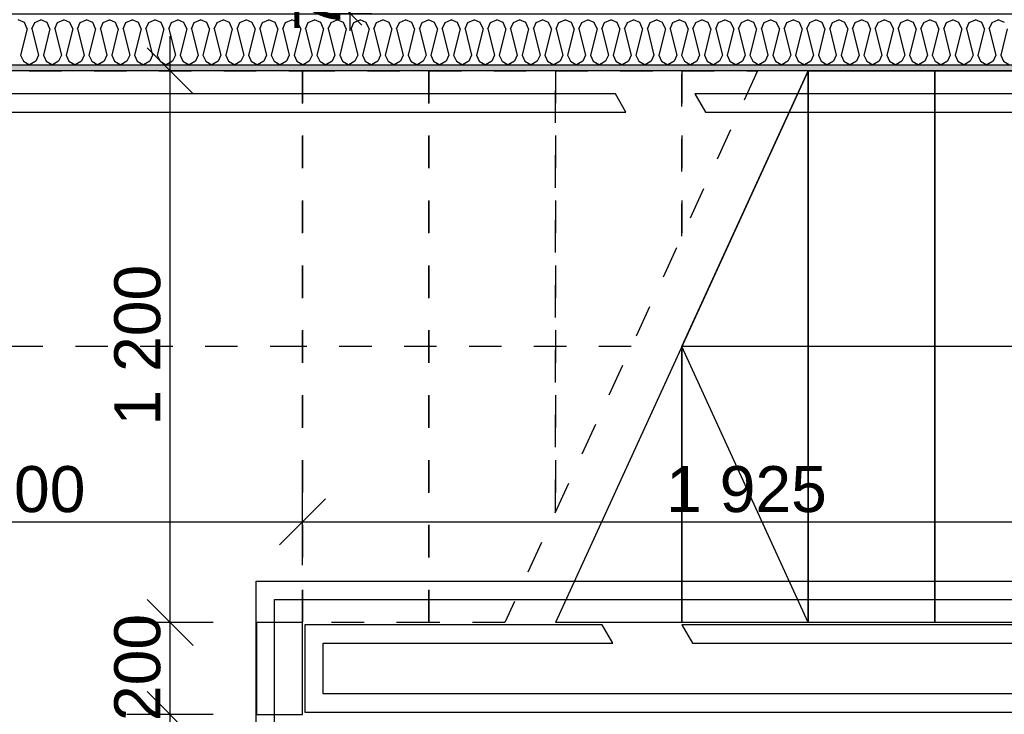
# Model space of a CAD drawing. Header units: millimetres. Extents: x -150 to 340931, y -1115 to 365939.
# Tile 240 of 253: x 309446 to 311587, y 350648 to 352159. Entities that reach past the tile are written whole.
import ezdxf
from ezdxf.enums import TextEntityAlignment as Align

# ---------------------------------------------------------------- set-up
doc = ezdxf.new("R2010")
doc.units = ezdxf.units.MM
doc.header["$LTSCALE"] = 0.5
doc.header["$MEASUREMENT"] = 0
doc.linetypes.add('PLINE', pattern=[0])
doc.linetypes.add('Små Stiplet', pattern=[282.222222, 141.111111, -141.111111])
doc.layers.add('236- Innvendig kledning og overflate(Nye konstruksjoner)', color=7, linetype='Continuous', lineweight=0)
for name, color, linetype in [('242- Ikke-bærende innervegger (Skravur)(Nye konstruksjoner)', 7, 'Continuous'), ('242- Ikke-bærende innervegger(Nye konstruksjoner)', 7, 'Continuous'), ('255- Gulvoverflate(Nye konstruksjoner)', 7, 'Continuous'), ('257- Systemhimlinger(Nye konstruksjoner)', 7, 'Continuous'), ('281- Innvendige trapper(Nye konstruksjoner)', 7, 'Continuous'), ('287- Andre rekkverk_ håndlister og fendere(Nye konstruksjoner)', 7, 'Continuous'), ('842-M___1_50 Målsetting bygning', 7, 'Continuous'), ('842-M___1_50 Målsetting bygning(Nye konstruksjoner)', 7, 'Continuous'), ('862- M___Nettoareal(Nye konstruksjoner)', 7, 'Continuous'), ('862- M___Nettoareal(Polylinje)(Nye konstruksjoner)', 7, 'Continuous'), ('862- M___Nettoareal(Tekst)(Nye konstruksjoner)', 7, 'Continuous')]:
    doc.layers.add(name, color=color, linetype=linetype)
doc.styles.add('GENERATED_STYLE_1', font='txt')
doc.styles.add('GENERATED_STYLE_3', font='arial.ttf')
doc.dimstyles.new('GENERATED_STYLE__1', dxfattribs={"dimtxt": 100, "dimasz": 95, "dimexe": 0.18, "dimexo": 0.0625, "dimgap": 0, "dimtad": 1, "dimtih": 1, "dimtoh": 1, "dimdec": 0, "dimzin": 0, "dimdsep": 46, "dimtxsty": 'GENERATED_STYLE_3', "dimblk": 'ARROWHEAD_6', "dimblk1": 'ARROWHEAD_6', "dimblk2": 'ARROWHEAD_6', "dimcen": 0.09, "dimse1": 1, "dimse2": 1, "dimclrd": 256, "dimclre": 256, "dimclrt": 256, "dimadec": 1, "dimazin": 0, "dimtfac": 1, "dimtdec": 4, "dimtmove": 0, "dimatfit": 3, "dimfxl": 1, "dimtolj": 1, "dimtzin": 0, "dimarcsym": 0})
doc.dimstyles.new('GENERATED_STYLE__2', dxfattribs={"dimtxt": 100, "dimasz": 95, "dimexe": 0.18, "dimexo": 0.0625, "dimgap": 0, "dimtad": 1, "dimdec": 0, "dimzin": 0, "dimdsep": 46, "dimtxsty": 'GENERATED_STYLE_3', "dimblk": 'ARROWHEAD_6', "dimblk1": 'ARROWHEAD_6', "dimblk2": 'ARROWHEAD_6', "dimcen": 0.09, "dimse1": 1, "dimse2": 1, "dimclrd": 256, "dimclre": 256, "dimclrt": 256, "dimadec": 1, "dimazin": 0, "dimtfac": 1, "dimtdec": 4, "dimtmove": 0, "dimatfit": 3, "dimfxl": 1, "dimtolj": 1, "dimtzin": 0, "dimarcsym": 0})
doc.dimstyles.new('GENERATED_STYLE__6', dxfattribs={"dimtxt": 100, "dimasz": 47.5, "dimexe": 0.18, "dimexo": 0.0625, "dimgap": 0, "dimtad": 1, "dimdec": 0, "dimzin": 0, "dimdsep": 46, "dimtxsty": 'GENERATED_STYLE_3', "dimblk": 'ARROWHEAD_6', "dimblk1": 'ARROWHEAD_6', "dimblk2": 'ARROWHEAD_6', "dimcen": 0.09, "dimse1": 1, "dimse2": 1, "dimclrd": 256, "dimclre": 256, "dimclrt": 256, "dimadec": 1, "dimazin": 0, "dimtfac": 1, "dimtdec": 4, "dimtmove": 0, "dimatfit": 3, "dimfxl": 1, "dimtolj": 1, "dimtzin": 0, "dimarcsym": 0})

# ---------------------------------------------------------------- blocks, each defined once
blk = doc.blocks.new('VINDFANG_TRAPP__13', base_point=(313945.5, 353208.6))
at = {"layer": '862- M___Nettoareal(Polylinje)(Nye konstruksjoner)', "linetype": 'PLINE', "flags": 128}
blk.add_lwpolyline([(308760.9, 349447.8), (312360.9, 349447.8), (314360.9, 349447.8), (314360.9, 352491.8), (314484.9, 352491.8), (314484.9, 352171.8), (316890.9, 352171.8), (316890.9, 354047.8), (308760.9, 354047.8), (308760.9, 352171.8), (312236.9, 352171.8), (312236.9, 352447.8), (312360.9, 352447.8), (312360.9, 352047.8), (308760.9, 352047.8)], close=True, dxfattribs=at)
at = {"layer": '862- M___Nettoareal(Tekst)(Nye konstruksjoner)', "style": 'GENERATED_STYLE_1'}
for tag, p in [('DUMMY_861', (314522, 353396.9)), ('ROOM_NAME', (313369, 353347.1)), ('DUMMY_862', (313369, 353208.6))]:
    blk.add_attdef(tag, text='', height=100, dxfattribs=at).set_placement(p, align=Align.TOP_LEFT)
blk = doc.blocks.new('*X465')
at = {"layer": '242- Ikke-bærende innervegger (Skravur)(Nye konstruksjoner)', "linetype": 'PLINE'}
for p, q in [((309456.1, 352152.4), (309442.6, 352158.8)), ((309462.1, 352139.2), (309456.1, 352152.4)), ((309472.6, 352139.2), (309478.6, 352152.4)), ((309478.6, 352152.4), (309492.1, 352158.8)), ((309505.7, 352152.4), (309492.1, 352158.8)), ((309511.7, 352139.2), (309505.7, 352152.4)), ((309522.1, 352139.2), (309528.2, 352152.4)), ((309528.2, 352152.4), (309541.7, 352158.8)), ((309555.2, 352152.4), (309541.7, 352158.8)), ((309561.3, 352139.2), (309555.2, 352152.4)), ((309571.7, 352139.2), (309577.7, 352152.4)), ((309577.7, 352152.4), (309591.3, 352158.8)), ((309604.8, 352152.4), (309591.3, 352158.8)), ((309610.9, 352139.2), (309604.8, 352152.4)), ((309621.3, 352139.2), (309627.3, 352152.4)), ((309627.3, 352152.4), (309640.9, 352158.8)), ((309654.4, 352152.4), (309640.9, 352158.8)), ((309660.4, 352139.2), (309654.4, 352152.4)), ((309670.9, 352139.2), (309676.9, 352152.4)), ((309676.9, 352152.4), (309690.4, 352158.8)), ((309704, 352152.4), (309690.4, 352158.8)), ((309710, 352139.2), (309704, 352152.4)), ((309720.4, 352139.2), (309726.5, 352152.4)), ((309726.5, 352152.4), (309740, 352158.8)), ((309753.5, 352152.4), (309740, 352158.8)), ((309759.6, 352139.2), (309753.5, 352152.4)), ((309770, 352139.2), (309776, 352152.4)), ((309776, 352152.4), (309789.6, 352158.8)), ((309803.1, 352152.4), (309789.6, 352158.8)), ((309809.2, 352139.2), (309803.1, 352152.4)), ((309819.6, 352139.2), (309825.6, 352152.4)), ((309825.6, 352152.4), (309839.2, 352158.8)), ((309852.7, 352152.4), (309839.2, 352158.8)), ((309858.7, 352139.2), (309852.7, 352152.4)), ((309869.1, 352139.2), (309875.2, 352152.4)), ((309875.2, 352152.4), (309888.7, 352158.8)), ((309902.3, 352152.4), (309888.7, 352158.8)), ((309908.3, 352139.2), (309902.3, 352152.4)), ((309918.7, 352139.2), (309924.8, 352152.4)), ((309924.8, 352152.4), (309938.3, 352158.8)), ((309951.8, 352152.4), (309938.3, 352158.8)), ((309957.9, 352139.2), (309951.8, 352152.4)), ((309968.3, 352139.2), (309974.3, 352152.4)), ((309974.3, 352152.4), (309987.9, 352158.8)), ((310001.4, 352152.4), (309987.9, 352158.8)), ((310007.5, 352139.2), (310001.4, 352152.4)), ((310017.9, 352139.2), (310023.9, 352152.4)), ((310023.9, 352152.4), (310037.5, 352158.8)), ((310051, 352152.4), (310037.5, 352158.8)), ((310057, 352139.2), (310051, 352152.4)), ((310067.4, 352139.2), (310073.5, 352152.4)), ((310073.5, 352152.4), (310087, 352158.8)), ((310100.6, 352152.4), (310087, 352158.8)), ((310106.6, 352139.2), (310100.6, 352152.4)), ((310117, 352139.2), (310123.1, 352152.4)), ((310123.1, 352152.4), (310136.6, 352158.8)), ((310150.1, 352152.4), (310136.6, 352158.8)), ((310156.2, 352139.2), (310150.1, 352152.4)), ((310166.6, 352139.2), (310172.6, 352152.4)), ((310172.6, 352152.4), (310186.2, 352158.8)), ((310199.7, 352152.4), (310186.2, 352158.8)), ((310205.8, 352139.2), (310199.7, 352152.4)), ((310216.2, 352139.2), (310222.2, 352152.4)), ((310222.2, 352152.4), (310235.7, 352158.8)), ((310249.3, 352152.4), (310235.7, 352158.8)), ((310255.3, 352139.2), (310249.3, 352152.4)), ((310265.7, 352139.2), (310271.8, 352152.4)), ((310271.8, 352152.4), (310285.3, 352158.8)), ((310298.9, 352152.4), (310285.3, 352158.8)), ((310304.9, 352139.2), (310298.9, 352152.4)), ((310315.3, 352139.2), (310321.4, 352152.4)), ((310321.4, 352152.4), (310334.9, 352158.8)), ((310348.4, 352152.4), (310334.9, 352158.8)), ((310354.5, 352139.2), (310348.4, 352152.4)), ((310364.9, 352139.2), (310370.9, 352152.4)), ((310370.9, 352152.4), (310384.5, 352158.8)), ((310398, 352152.4), (310384.5, 352158.8)), ((310404, 352139.2), (310398, 352152.4)), ((310414.5, 352139.2), (310420.5, 352152.4)), ((310420.5, 352152.4), (310434, 352158.8)), ((310447.6, 352152.4), (310434, 352158.8)), ((310453.6, 352139.2), (310447.6, 352152.4)), ((310464, 352139.2), (310470.1, 352152.4)), ((310470.1, 352152.4), (310483.6, 352158.8)), ((310497.2, 352152.4), (310483.6, 352158.8)), ((310503.2, 352139.2), (310497.2, 352152.4)), ((310513.6, 352139.2), (310519.7, 352152.4)), ((310519.7, 352152.4), (310533.2, 352158.8)), ((310546.7, 352152.4), (310533.2, 352158.8)), ((310552.8, 352139.2), (310546.7, 352152.4)), ((310563.2, 352139.2), (310569.2, 352152.4)), ((310569.2, 352152.4), (310582.8, 352158.8)), ((310596.3, 352152.4), (310582.8, 352158.8)), ((310602.3, 352139.2), (310596.3, 352152.4)), ((310612.8, 352139.2), (310618.8, 352152.4)), ((310618.8, 352152.4), (310632.3, 352158.8)), ((310645.9, 352152.4), (310632.3, 352158.8)), ((310651.9, 352139.2), (310645.9, 352152.4)), ((310662.3, 352139.2), (310668.4, 352152.4)), ((310668.4, 352152.4), (310681.9, 352158.8)), ((310695.5, 352152.4), (310681.9, 352158.8)), ((310701.5, 352139.2), (310695.5, 352152.4)), ((310711.9, 352139.2), (310718, 352152.4)), ((310718, 352152.4), (310731.5, 352158.8)), ((310745, 352152.4), (310731.5, 352158.8)), ((310751.1, 352139.2), (310745, 352152.4)), ((310761.5, 352139.2), (310767.5, 352152.4)), ((310767.5, 352152.4), (310781.1, 352158.8)), ((310794.6, 352152.4), (310781.1, 352158.8)), ((310800.6, 352139.2), (310794.6, 352152.4)), ((310811.1, 352139.2), (310817.1, 352152.4)), ((310817.1, 352152.4), (310830.6, 352158.8)), ((310844.2, 352152.4), (310830.6, 352158.8)), ((310850.2, 352139.2), (310844.2, 352152.4)), ((310860.6, 352139.2), (310866.7, 352152.4)), ((310866.7, 352152.4), (310880.2, 352158.8)), ((310893.8, 352152.4), (310880.2, 352158.8)), ((310899.8, 352139.2), (310893.8, 352152.4)), ((310910.2, 352139.2), (310916.2, 352152.4)), ((310916.2, 352152.4), (310929.8, 352158.8)), ((310943.3, 352152.4), (310929.8, 352158.8)), ((310949.4, 352139.2), (310943.3, 352152.4)), ((310959.8, 352139.2), (310965.8, 352152.4)), ((310965.8, 352152.4), (310979.4, 352158.8)), ((310992.9, 352152.4), (310979.4, 352158.8)), ((310998.9, 352139.2), (310992.9, 352152.4)), ((311009.4, 352139.2), (311015.4, 352152.4)), ((311015.4, 352152.4), (311028.9, 352158.8)), ((311042.5, 352152.4), (311028.9, 352158.8)), ((311048.5, 352139.2), (311042.5, 352152.4)), ((311058.9, 352139.2), (311065, 352152.4)), ((311065, 352152.4), (311078.5, 352158.8)), ((311092, 352152.4), (311078.5, 352158.8)), ((311098.1, 352139.2), (311092, 352152.4)), ((311108.5, 352139.2), (311114.5, 352152.4)), ((311114.5, 352152.4), (311128.1, 352158.8)), ((311141.6, 352152.4), (311128.1, 352158.8)), ((311147.7, 352139.2), (311141.6, 352152.4)), ((311158.1, 352139.2), (311164.1, 352152.4)), ((311164.1, 352152.4), (311177.7, 352158.8)), ((311191.2, 352152.4), (311177.7, 352158.8)), ((311197.2, 352139.2), (311191.2, 352152.4)), ((311207.7, 352139.2), (311213.7, 352152.4)), ((311213.7, 352152.4), (311227.2, 352158.8)), ((311240.8, 352152.4), (311227.2, 352158.8)), ((311246.8, 352139.2), (311240.8, 352152.4)), ((311257.2, 352139.2), (311263.3, 352152.4)), ((311263.3, 352152.4), (311276.8, 352158.8)), ((311290.3, 352152.4), (311276.8, 352158.8)), ((311296.4, 352139.2), (311290.3, 352152.4)), ((311306.8, 352139.2), (311312.8, 352152.4)), ((311312.8, 352152.4), (311326.4, 352158.8)), ((311339.9, 352152.4), (311326.4, 352158.8)), ((311346, 352139.2), (311339.9, 352152.4)), ((311356.4, 352139.2), (311362.4, 352152.4)), ((311362.4, 352152.4), (311376, 352158.8)), ((311389.5, 352152.4), (311376, 352158.8)), ((311395.5, 352139.2), (311389.5, 352152.4)), ((311406, 352139.2), (311412, 352152.4)), ((311412, 352152.4), (311425.5, 352158.8)), ((311439.1, 352152.4), (311425.5, 352158.8)), ((311445.1, 352139.2), (311439.1, 352152.4)), ((311455.5, 352139.2), (311461.6, 352152.4)), ((311461.6, 352152.4), (311475.1, 352158.8)), ((311488.6, 352152.4), (311475.1, 352158.8)), ((311494.7, 352139.2), (311488.6, 352152.4)), ((311505.1, 352139.2), (311511.1, 352152.4)), ((311511.1, 352152.4), (311524.7, 352158.8)), ((311538.2, 352152.4), (311524.7, 352158.8)), ((311544.3, 352139.2), (311538.2, 352152.4)), ((311554.7, 352139.2), (311560.7, 352152.4)), ((311560.7, 352152.4), (311574.3, 352158.8)), ((311587.8, 352152.4), (311574.3, 352158.8)), ((309462.1, 352139.2), (309447.8, 352081.7)), ((309472.6, 352139.2), (309486.9, 352081.7)), ((309511.7, 352139.2), (309497.3, 352081.7)), ((309522.1, 352139.2), (309536.5, 352081.7)), ((309561.3, 352139.2), (309546.9, 352081.7)), ((309571.7, 352139.2), (309586.1, 352081.7)), ((309610.9, 352139.2), (309596.5, 352081.7)), ((309621.3, 352139.2), (309635.6, 352081.7)), ((309660.4, 352139.2), (309646.1, 352081.7)), ((309670.9, 352139.2), (309685.2, 352081.7)), ((309710, 352139.2), (309695.6, 352081.7)), ((309720.4, 352139.2), (309734.8, 352081.7)), ((309759.6, 352139.2), (309745.2, 352081.7)), ((309770, 352139.2), (309784.4, 352081.7)), ((309809.2, 352139.2), (309794.8, 352081.7)), ((309819.6, 352139.2), (309833.9, 352081.7)), ((309858.7, 352139.2), (309844.4, 352081.7)), ((309869.1, 352139.2), (309883.5, 352081.7)), ((309908.3, 352139.2), (309893.9, 352081.7)), ((309918.7, 352139.2), (309933.1, 352081.7)), ((309957.9, 352139.2), (309943.5, 352081.7)), ((309968.3, 352139.2), (309982.7, 352081.7)), ((310007.5, 352139.2), (309993.1, 352081.7)), ((310017.9, 352139.2), (310032.2, 352081.7)), ((310057, 352139.2), (310042.7, 352081.7)), ((310067.4, 352139.2), (310081.8, 352081.7)), ((310106.6, 352139.2), (310092.2, 352081.7)), ((310117, 352139.2), (310131.4, 352081.7)), ((310156.2, 352139.2), (310141.8, 352081.7)), ((310166.6, 352139.2), (310181, 352081.7)), ((310205.8, 352139.2), (310191.4, 352081.7)), ((310216.2, 352139.2), (310230.5, 352081.7)), ((310255.3, 352139.2), (310241, 352081.7)), ((310265.7, 352139.2), (310280.1, 352081.7)), ((310304.9, 352139.2), (310290.5, 352081.7)), ((310315.3, 352139.2), (310329.7, 352081.7)), ((310354.5, 352139.2), (310340.1, 352081.7)), ((310364.9, 352139.2), (310379.3, 352081.7)), ((310404, 352139.2), (310389.7, 352081.7)), ((310414.5, 352139.2), (310428.8, 352081.7)), ((310453.6, 352139.2), (310439.3, 352081.7)), ((310464, 352139.2), (310478.4, 352081.7)), ((310503.2, 352139.2), (310488.8, 352081.7)), ((310513.6, 352139.2), (310528, 352081.7)), ((310552.8, 352139.2), (310538.4, 352081.7)), ((310563.2, 352139.2), (310577.6, 352081.7)), ((310602.3, 352139.2), (310588, 352081.7)), ((310612.8, 352139.2), (310627.1, 352081.7)), ((310651.9, 352139.2), (310637.5, 352081.7)), ((310662.3, 352139.2), (310676.7, 352081.7)), ((310701.5, 352139.2), (310687.1, 352081.7)), ((310711.9, 352139.2), (310726.3, 352081.7)), ((310751.1, 352139.2), (310736.7, 352081.7)), ((310761.5, 352139.2), (310775.9, 352081.7)), ((310800.6, 352139.2), (310786.3, 352081.7)), ((310811.1, 352139.2), (310825.4, 352081.7)), ((310850.2, 352139.2), (310835.8, 352081.7)), ((310860.6, 352139.2), (310875, 352081.7)), ((310899.8, 352139.2), (310885.4, 352081.7)), ((310910.2, 352139.2), (310924.6, 352081.7)), ((310949.4, 352139.2), (310935, 352081.7)), ((310959.8, 352139.2), (310974.2, 352081.7)), ((310998.9, 352139.2), (310984.6, 352081.7)), ((311009.4, 352139.2), (311023.7, 352081.7)), ((311048.5, 352139.2), (311034.1, 352081.7)), ((311058.9, 352139.2), (311073.3, 352081.7)), ((311098.1, 352139.2), (311083.7, 352081.7)), ((311108.5, 352139.2), (311122.9, 352081.7)), ((311147.7, 352139.2), (311133.3, 352081.7)), ((311158.1, 352139.2), (311172.5, 352081.7)), ((311197.2, 352139.2), (311182.9, 352081.7)), ((311207.7, 352139.2), (311222, 352081.7)), ((311246.8, 352139.2), (311232.4, 352081.7)), ((311257.2, 352139.2), (311271.6, 352081.7)), ((311296.4, 352139.2), (311282, 352081.7)), ((311306.8, 352139.2), (311321.2, 352081.7)), ((311346, 352139.2), (311331.6, 352081.7)), ((311356.4, 352139.2), (311370.7, 352081.7)), ((311395.5, 352139.2), (311381.2, 352081.7)), ((311406, 352139.2), (311420.3, 352081.7)), ((311445.1, 352139.2), (311430.7, 352081.7)), ((311455.5, 352139.2), (311469.9, 352081.7)), ((311494.7, 352139.2), (311480.3, 352081.7)), ((311505.1, 352139.2), (311519.5, 352081.7)), ((311544.3, 352139.2), (311529.9, 352081.7)), ((311554.7, 352139.2), (311569, 352081.7)), ((311593.8, 352139.2), (311579.5, 352081.7)), ((309447.8, 352081.7), (309453.8, 352068.4)), ((309486.9, 352081.7), (309480.9, 352068.4)), ((309497.3, 352081.7), (309503.4, 352068.4)), ((309536.5, 352081.7), (309530.5, 352068.4)), ((309546.9, 352081.7), (309553, 352068.4)), ((309586.1, 352081.7), (309580, 352068.4)), ((309596.5, 352081.7), (309602.5, 352068.4)), ((309635.6, 352081.7), (309629.6, 352068.4)), ((309646.1, 352081.7), (309652.1, 352068.4)), ((309685.2, 352081.7), (309679.2, 352068.4)), ((309695.6, 352081.7), (309701.7, 352068.4)), ((309734.8, 352081.7), (309728.8, 352068.4)), ((309745.2, 352081.7), (309751.3, 352068.4)), ((309784.4, 352081.7), (309778.3, 352068.4)), ((309794.8, 352081.7), (309800.8, 352068.4)), ((309833.9, 352081.7), (309827.9, 352068.4)), ((309844.4, 352081.7), (309850.4, 352068.4)), ((309883.5, 352081.7), (309877.5, 352068.4)), ((309893.9, 352081.7), (309900, 352068.4)), ((309933.1, 352081.7), (309927.1, 352068.4)), ((309943.5, 352081.7), (309949.6, 352068.4)), ((309982.7, 352081.7), (309976.6, 352068.4)), ((309993.1, 352081.7), (309999.1, 352068.4)), ((310032.2, 352081.7), (310026.2, 352068.4)), ((310042.7, 352081.7), (310048.7, 352068.4)), ((310081.8, 352081.7), (310075.8, 352068.4)), ((310092.2, 352081.7), (310098.3, 352068.4)), ((310131.4, 352081.7), (310125.4, 352068.4)), ((310141.8, 352081.7), (310147.8, 352068.4)), ((310181, 352081.7), (310174.9, 352068.4)), ((310191.4, 352081.7), (310197.4, 352068.4)), ((310230.5, 352081.7), (310224.5, 352068.4)), ((310241, 352081.7), (310247, 352068.4)), ((310280.1, 352081.7), (310274.1, 352068.4)), ((310290.5, 352081.7), (310296.6, 352068.4)), ((310329.7, 352081.7), (310323.6, 352068.4)), ((310340.1, 352081.7), (310346.1, 352068.4)), ((310379.3, 352081.7), (310373.2, 352068.4)), ((310389.7, 352081.7), (310395.7, 352068.4)), ((310428.8, 352081.7), (310422.8, 352068.4)), ((310439.3, 352081.7), (310445.3, 352068.4)), ((310478.4, 352081.7), (310472.4, 352068.4)), ((310488.8, 352081.7), (310494.9, 352068.4)), ((310528, 352081.7), (310521.9, 352068.4)), ((310538.4, 352081.7), (310544.4, 352068.4)), ((310577.6, 352081.7), (310571.5, 352068.4)), ((310588, 352081.7), (310594, 352068.4)), ((310627.1, 352081.7), (310621.1, 352068.4)), ((310637.5, 352081.7), (310643.6, 352068.4)), ((310676.7, 352081.7), (310670.7, 352068.4)), ((310687.1, 352081.7), (310693.2, 352068.4)), ((310726.3, 352081.7), (310720.2, 352068.4)), ((310736.7, 352081.7), (310742.7, 352068.4)), ((310775.9, 352081.7), (310769.8, 352068.4)), ((310786.3, 352081.7), (310792.3, 352068.4)), ((310825.4, 352081.7), (310819.4, 352068.4)), ((310835.8, 352081.7), (310841.9, 352068.4)), ((310875, 352081.7), (310869, 352068.4)), ((310885.4, 352081.7), (310891.5, 352068.4)), ((310924.6, 352081.7), (310918.5, 352068.4)), ((310935, 352081.7), (310941, 352068.4)), ((310974.2, 352081.7), (310968.1, 352068.4)), ((310984.6, 352081.7), (310990.6, 352068.4)), ((311023.7, 352081.7), (311017.7, 352068.4)), ((311034.1, 352081.7), (311040.2, 352068.4)), ((311073.3, 352081.7), (311067.3, 352068.4)), ((311083.7, 352081.7), (311089.8, 352068.4)), ((311122.9, 352081.7), (311116.8, 352068.4)), ((311133.3, 352081.7), (311139.3, 352068.4)), ((311172.5, 352081.7), (311166.4, 352068.4)), ((311182.9, 352081.7), (311188.9, 352068.4)), ((311222, 352081.7), (311216, 352068.4)), ((311232.4, 352081.7), (311238.5, 352068.4)), ((311271.6, 352081.7), (311265.6, 352068.4)), ((311282, 352081.7), (311288.1, 352068.4)), ((311321.2, 352081.7), (311315.1, 352068.4)), ((311331.6, 352081.7), (311337.6, 352068.4)), ((311370.7, 352081.7), (311364.7, 352068.4)), ((311381.2, 352081.7), (311387.2, 352068.4)), ((311420.3, 352081.7), (311414.3, 352068.4)), ((311430.7, 352081.7), (311436.8, 352068.4)), ((311469.9, 352081.7), (311463.9, 352068.4)), ((311480.3, 352081.7), (311486.4, 352068.4)), ((311519.5, 352081.7), (311513.4, 352068.4)), ((311529.9, 352081.7), (311535.9, 352068.4)), ((311569, 352081.7), (311563, 352068.4)), ((311579.5, 352081.7), (311585.5, 352068.4)), ((309453.8, 352068.4), (309467.3, 352060.8)), ((309480.9, 352068.4), (309467.3, 352060.8)), ((309503.4, 352068.4), (309516.9, 352060.8)), ((309530.5, 352068.4), (309516.9, 352060.8)), ((309553, 352068.4), (309566.5, 352060.8)), ((309580, 352068.4), (309566.5, 352060.8)), ((309602.5, 352068.4), (309616.1, 352060.8)), ((309629.6, 352068.4), (309616.1, 352060.8)), ((309652.1, 352068.4), (309665.6, 352060.8)), ((309679.2, 352068.4), (309665.6, 352060.8)), ((309701.7, 352068.4), (309715.2, 352060.8)), ((309728.8, 352068.4), (309715.2, 352060.8)), ((309751.3, 352068.4), (309764.8, 352060.8)), ((309778.3, 352068.4), (309764.8, 352060.8)), ((309800.8, 352068.4), (309814.4, 352060.8)), ((309827.9, 352068.4), (309814.4, 352060.8)), ((309850.4, 352068.4), (309863.9, 352060.8)), ((309877.5, 352068.4), (309863.9, 352060.8)), ((309900, 352068.4), (309913.5, 352060.8)), ((309927.1, 352068.4), (309913.5, 352060.8)), ((309949.6, 352068.4), (309963.1, 352060.8)), ((309976.6, 352068.4), (309963.1, 352060.8)), ((309999.1, 352068.4), (310012.7, 352060.8)), ((310026.2, 352068.4), (310012.7, 352060.8)), ((310048.7, 352068.4), (310062.2, 352060.8)), ((310075.8, 352068.4), (310062.2, 352060.8)), ((310098.3, 352068.4), (310111.8, 352060.8)), ((310125.4, 352068.4), (310111.8, 352060.8)), ((310147.8, 352068.4), (310161.4, 352060.8)), ((310174.9, 352068.4), (310161.4, 352060.8)), ((310197.4, 352068.4), (310211, 352060.8)), ((310224.5, 352068.4), (310211, 352060.8)), ((310247, 352068.4), (310260.5, 352060.8)), ((310274.1, 352068.4), (310260.5, 352060.8)), ((310296.6, 352068.4), (310310.1, 352060.8)), ((310323.6, 352068.4), (310310.1, 352060.8)), ((310346.1, 352068.4), (310359.7, 352060.8)), ((310373.2, 352068.4), (310359.7, 352060.8)), ((310395.7, 352068.4), (310409.3, 352060.8)), ((310422.8, 352068.4), (310409.3, 352060.8)), ((310445.3, 352068.4), (310458.8, 352060.8)), ((310472.4, 352068.4), (310458.8, 352060.8)), ((310494.9, 352068.4), (310508.4, 352060.8)), ((310521.9, 352068.4), (310508.4, 352060.8)), ((310544.4, 352068.4), (310558, 352060.8)), ((310571.5, 352068.4), (310558, 352060.8)), ((310594, 352068.4), (310607.6, 352060.8)), ((310621.1, 352068.4), (310607.6, 352060.8)), ((310643.6, 352068.4), (310657.1, 352060.8)), ((310670.7, 352068.4), (310657.1, 352060.8)), ((310693.2, 352068.4), (310706.7, 352060.8)), ((310720.2, 352068.4), (310706.7, 352060.8)), ((310742.7, 352068.4), (310756.3, 352060.8)), ((310769.8, 352068.4), (310756.3, 352060.8)), ((310792.3, 352068.4), (310805.9, 352060.8)), ((310819.4, 352068.4), (310805.9, 352060.8)), ((310841.9, 352068.4), (310855.4, 352060.8)), ((310869, 352068.4), (310855.4, 352060.8)), ((310891.5, 352068.4), (310905, 352060.8)), ((310918.5, 352068.4), (310905, 352060.8)), ((310941, 352068.4), (310954.6, 352060.8)), ((310968.1, 352068.4), (310954.6, 352060.8)), ((310990.6, 352068.4), (311004.1, 352060.8)), ((311017.7, 352068.4), (311004.1, 352060.8)), ((311040.2, 352068.4), (311053.7, 352060.8)), ((311067.3, 352068.4), (311053.7, 352060.8)), ((311089.8, 352068.4), (311103.3, 352060.8)), ((311116.8, 352068.4), (311103.3, 352060.8)), ((311139.3, 352068.4), (311152.9, 352060.8)), ((311166.4, 352068.4), (311152.9, 352060.8)), ((311188.9, 352068.4), (311202.4, 352060.8)), ((311216, 352068.4), (311202.4, 352060.8)), ((311238.5, 352068.4), (311252, 352060.8)), ((311265.6, 352068.4), (311252, 352060.8)), ((311288.1, 352068.4), (311301.6, 352060.8)), ((311315.1, 352068.4), (311301.6, 352060.8)), ((311337.6, 352068.4), (311351.2, 352060.8)), ((311364.7, 352068.4), (311351.2, 352060.8)), ((311387.2, 352068.4), (311400.7, 352060.8)), ((311414.3, 352068.4), (311400.7, 352060.8)), ((311436.8, 352068.4), (311450.3, 352060.8)), ((311463.9, 352068.4), (311450.3, 352060.8)), ((311486.4, 352068.4), (311499.9, 352060.8)), ((311513.4, 352068.4), (311499.9, 352060.8)), ((311535.9, 352068.4), (311549.5, 352060.8)), ((311563, 352068.4), (311549.5, 352060.8)), ((311585.5, 352068.4), (311599, 352060.8))]:
    blk.add_line(p, q, dxfattribs=at)
blk = doc.blocks.new('*D774')
at = {"layer": '842-M___1_50 Målsetting bygning(Nye konstruksjoner)', "linetype": 'PLINE'}
for p, q in [((276294.5, 363585.1), (276294.5, 363772.6)), ((335668.8, 363585.1), (335668.8, 363772.6)), ((276344.5, 363728.9), (276244.5, 363628.9)), ((335618.8, 363628.9), (335718.8, 363728.9)), ((276219.5, 363678.9), (276294.5, 363678.9)), ((276294.5, 363678.9), (335668.8, 363678.9)), ((335668.8, 363678.9), (335743.8, 363678.9))]:
    blk.add_line(p, q, dxfattribs=at)
at = {"layer": '842-M___1_50 Målsetting bygning(Nye konstruksjoner)', "insert": (305772, 363698.9), "char_height": 100, "attachment_point": 7, "style": 'GENERATED_STYLE_3'}
blk.add_mtext('\\A1;{\\pql;\\fArial|b0|i0|c0|p0;\\W1.000000;59\xa0374}', dxfattribs=at)
blk = doc.blocks.new('ARROWHEAD_6')
at = {"linetype": 'Continuous'}
for p, q in [((-0.5, -0.5), (0.5, 0.5)), ((0, 0), (-1, 0))]:
    blk.add_line(p, q, dxfattribs=at)
blk = doc.blocks.new('*D844')
at = {"layer": '842-M___1_50 Målsetting bygning', "linetype": 'PLINE'}
for p, q in [((308698.9, 357516.3), (308698.9, 357703.8)), ((309470.4, 357516.3), (309470.4, 357703.8)), ((308748.9, 357660.1), (308648.9, 357560.1)), ((309520.4, 357660.1), (309420.4, 357560.1)), ((308698.9, 357610.1), (309470.4, 357610.1))]:
    blk.add_line(p, q, dxfattribs=at)
at = {"layer": '842-M___1_50 Målsetting bygning', "insert": (308970.3, 357630.1), "char_height": 100, "attachment_point": 7, "style": 'GENERATED_STYLE_3'}
blk.add_mtext('\\A1;{\\pql;\\fArial|b0|i0|c0|p0;\\W1.000000;772}', dxfattribs=at)
blk = doc.blocks.new('*D944')
at = {"layer": '842-M___1_50 Målsetting bygning', "linetype": 'PLINE'}
for p, q in [((309134.6, 352110.8), (309234.6, 352010.8)), ((309278.4, 352060.8), (309090.9, 352060.8)), ((309184.6, 349447.8), (309184.6, 352060.8)), ((309134.6, 349497.8), (309234.6, 349397.8)), ((309278.4, 349447.8), (309090.9, 349447.8))]:
    blk.add_line(p, q, dxfattribs=at)
at = {"layer": '842-M___1_50 Målsetting bygning', "char_height": 100, "attachment_point": 7, "rotation": 90, "style": 'GENERATED_STYLE_3'}
for s, insert in [('\\A1;{\\pql;\\fArial|b0|i0|c0|p0;\\W1.000000;98}', (309164.6, 352033.6)), ('\\A1;{\\pql;\\fArial|b0|i0|c0|p0;\\W1.000000;2\xa0613}', (309164.6, 350582.7))]:
    blk.add_mtext(s, dxfattribs=dict(at, insert=insert))
blk = doc.blocks.new('*D945')
at = {"layer": '842-M___1_50 Målsetting bygning', "linetype": 'PLINE'}
for p, q in [((309134.6, 352208.8), (309234.6, 352108.8)), ((309278.4, 352158.8), (309090.9, 352158.8)), ((309184.6, 352060.8), (309184.6, 352158.8)), ((309134.6, 352110.8), (309234.6, 352010.8)), ((309278.4, 352060.8), (309090.9, 352060.8))]:
    blk.add_line(p, q, dxfattribs=at)
blk = doc.blocks.new('*D946')
at = {"layer": '842-M___1_50 Målsetting bygning', "linetype": 'PLINE'}
for p, q in [((309134.6, 354159.8), (309234.6, 354059.8)), ((309278.4, 354109.8), (309090.9, 354109.8)), ((309184.6, 352158.8), (309184.6, 354109.8)), ((309134.6, 352208.8), (309234.6, 352108.8)), ((309278.4, 352158.8), (309090.9, 352158.8))]:
    blk.add_line(p, q, dxfattribs=at)
at = {"layer": '842-M___1_50 Målsetting bygning', "insert": (309164.6, 352962.7), "char_height": 100, "attachment_point": 7, "rotation": 90, "style": 'GENERATED_STYLE_3'}
blk.add_mtext('\\A1;{\\pql;\\fArial|b0|i0|c0|p0;\\W1.000000;1\xa0951}', dxfattribs=at)
blk = doc.blocks.new('*D1054')
at = {"layer": '842-M___1_50 Målsetting bygning', "linetype": 'PLINE'}
for p, q in [((308760.9, 350972.8), (308760.9, 351160.3)), ((310060.9, 350972.8), (310060.9, 351160.3)), ((308810.9, 351116.5), (308710.9, 351016.5)), ((310110.9, 351116.5), (310010.9, 351016.5)), ((308685.9, 351066.5), (308760.9, 351066.5)), ((308760.9, 351066.5), (310060.9, 351066.5))]:
    blk.add_line(p, q, dxfattribs=at)
at = {"layer": '842-M___1_50 Målsetting bygning', "insert": (309239.3, 351086.5), "char_height": 100, "attachment_point": 7, "style": 'GENERATED_STYLE_3'}
blk.add_mtext('\\A1;{\\pql;\\fArial|b0|i0|c0|p0;\\W1.000000;1\xa0300}', dxfattribs=at)
blk = doc.blocks.new('*D1055')
at = {"layer": '842-M___1_50 Målsetting bygning', "linetype": 'PLINE'}
for p, q in [((310060.9, 350972.8), (310060.9, 351160.3)), ((311985.9, 350972.8), (311985.9, 351160.3)), ((310110.9, 351116.5), (310010.9, 351016.5)), ((312035.9, 351116.5), (311935.9, 351016.5)), ((310060.9, 351066.5), (311985.9, 351066.5))]:
    blk.add_line(p, q, dxfattribs=at)
at = {"layer": '842-M___1_50 Målsetting bygning', "insert": (310851.8, 351086.5), "char_height": 100, "attachment_point": 7, "style": 'GENERATED_STYLE_3'}
blk.add_mtext('\\A1;{\\pql;\\fArial|b0|i0|c0|p0;\\W1.000000;1\xa0925}', dxfattribs=at)
blk = doc.blocks.new('*D1058')
at = {"layer": '842-M___1_50 Målsetting bygning', "linetype": 'PLINE'}
for p, q in [((309722.9, 350697.8), (309822.9, 350597.8)), ((309866.7, 350647.8), (309679.2, 350647.8)), ((309772.9, 349447.8), (309772.9, 350647.8)), ((309722.9, 349497.8), (309822.9, 349397.8)), ((309866.7, 349447.8), (309679.2, 349447.8)), ((309772.9, 349372.8), (309772.9, 349447.8))]:
    blk.add_line(p, q, dxfattribs=at)
at = {"layer": '842-M___1_50 Målsetting bygning', "char_height": 100, "attachment_point": 7, "rotation": 90, "style": 'GENERATED_STYLE_3'}
for s, insert in [('\\A1;{\\pql;\\fArial|b0|i0|c0|p0;\\W1.000000;200}', (309752.9, 350633.4)), ('\\A1;{\\pql;\\fArial|b0|i0|c0|p0;\\W1.000000;1\xa0200}', (309752.9, 349876.2))]:
    blk.add_mtext(s, dxfattribs=dict(at, insert=insert))
blk = doc.blocks.new('*D1059')
at = {"layer": '842-M___1_50 Målsetting bygning', "linetype": 'PLINE'}
for p, q in [((309722.9, 350897.8), (309822.9, 350797.8)), ((309866.7, 350847.8), (309679.2, 350847.8)), ((309772.9, 350647.8), (309772.9, 350847.8)), ((309722.9, 350697.8), (309822.9, 350597.8)), ((309866.7, 350647.8), (309679.2, 350647.8))]:
    blk.add_line(p, q, dxfattribs=at)
blk = doc.blocks.new('*D1060')
at = {"layer": '842-M___1_50 Målsetting bygning', "linetype": 'PLINE'}
for p, q in [((309772.9, 352047.8), (309772.9, 352122.8)), ((309822.9, 351997.8), (309722.9, 352097.8)), ((309866.7, 352047.8), (309679.2, 352047.8)), ((309772.9, 350847.8), (309772.9, 352047.8)), ((309722.9, 350897.8), (309822.9, 350797.8)), ((309866.7, 350847.8), (309679.2, 350847.8))]:
    blk.add_line(p, q, dxfattribs=at)
at = {"layer": '842-M___1_50 Målsetting bygning', "insert": (309752.9, 351276.2), "char_height": 100, "attachment_point": 7, "rotation": 90, "style": 'GENERATED_STYLE_3'}
blk.add_mtext('\\A1;{\\pql;\\fArial|b0|i0|c0|p0;\\W1.000000;1\xa0200}', dxfattribs=at)
blk = doc.blocks.new('*D1061')
at = {"layer": '842-M___1_50 Målsetting bygning', "linetype": 'PLINE'}
for p, q in [((309017.6, 352047.8), (309017.6, 352122.8)), ((309067.6, 351997.8), (308967.6, 352097.8)), ((309111.3, 352047.8), (308923.8, 352047.8)), ((309017.6, 349447.8), (309017.6, 352047.8)), ((308967.6, 349497.8), (309067.6, 349397.8)), ((309111.3, 349447.8), (308923.8, 349447.8)), ((309017.6, 349372.8), (309017.6, 349447.8))]:
    blk.add_line(p, q, dxfattribs=at)
at = {"layer": '842-M___1_50 Målsetting bygning', "insert": (308997.6, 350576.2), "char_height": 100, "attachment_point": 7, "rotation": 90, "style": 'GENERATED_STYLE_3'}
blk.add_mtext('\\A1;{\\pql;\\fArial|b0|i0|c0|p0;\\W1.000000;2\xa0600}', dxfattribs=at)
blk = doc.blocks.new('*D1305')
at = {"layer": '257- Systemhimlinger(Nye konstruksjoner)', "linetype": 'PLINE'}
for p, q in [((310139.8, 352272.8), (310189.8, 352222.8)), ((310211.7, 352247.8), (310117.9, 352247.8)), ((310164.8, 352171.8), (310164.8, 352247.8)), ((310139.8, 352196.8), (310189.8, 352146.8)), ((310211.7, 352171.8), (310117.9, 352171.8)), ((310164.8, 352134.3), (310164.8, 352171.8))]:
    blk.add_line(p, q, dxfattribs=at)
at = {"layer": '257- Systemhimlinger(Nye konstruksjoner)', "insert": (310144.8, 352133.6), "char_height": 100, "attachment_point": 7, "rotation": 90, "style": 'GENERATED_STYLE_3'}
blk.add_mtext('\\A1;{\\pql;\\fArial|b0|i0|c0|p0;\\W1.000000;76}', dxfattribs=at)
blk = doc.blocks.new('*D1604')
at = {"layer": '842-M___1_50 Målsetting bygning', "linetype": 'PLINE'}
for p, q in [((308698.9, 352631.8), (308698.9, 352819.3)), ((312249.9, 352631.8), (312249.9, 352819.3)), ((308748.9, 352775.6), (308648.9, 352675.6)), ((312299.9, 352775.6), (312199.9, 352675.6)), ((308698.9, 352725.6), (312249.9, 352725.6))]:
    blk.add_line(p, q, dxfattribs=at)
at = {"layer": '842-M___1_50 Målsetting bygning', "char_height": 100, "attachment_point": 7, "style": 'GENERATED_STYLE_3'}
for s, insert in [('\\A1;{\\pql;\\fArial|b0|i0|c0|p0;\\W1.000000;3\xa0551}', (310302.8, 352745.6)), ('\\A1;{\\pql;\\fArial|b0|i0|c0|p0;\\W1.000000;98}', (312222.6, 352745.6))]:
    blk.add_mtext(s, dxfattribs=dict(at, insert=insert))

msp = doc.modelspace()

# ---------------------------------------------------------------- hatches: boundary and pattern name
at = {"layer": '242- Ikke-bærende innervegger (Skravur)(Nye konstruksjoner)', "linetype": 'Continuous'}
h = msp.add_hatch(dxfattribs=at)
h.set_pattern_fill('Prikker_tett', color=256, style=0, pattern_type=2)
h.set_pattern_definition([(0, (0, 0), (0, 43.30127), [0, -25]), (0, (12.5, 21.65), (0, 43.30127), [0, -25])])
h.paths.add_polyline_path([(312347.9, 352060.8), (308760.9, 352060.8), (308760.9, 352047.8), (312347.9, 352047.8)])

# ---------------------------------------------------------------- linework, layer by layer
at = {"layer": '236- Innvendig kledning og overflate(Nye konstruksjoner)', "linetype": 'PLINE', "flags": 128}
msp.add_lwpolyline([(308760.9, 352047.8), (312360.9, 352047.8)], dxfattribs=at)
at = {"layer": '242- Ikke-bærende innervegger(Nye konstruksjoner)', "linetype": 'PLINE'}
msp.add_line((308760.9, 352060.8), (312249.9, 352060.8), dxfattribs=at)
at = {"layer": '255- Gulvoverflate(Nye konstruksjoner)', "linetype": 'PLINE', "flags": 128}
msp.add_lwpolyline([(312260.9, 352047.8), (308450.9, 352047.8), (308450.9, 354357.8), (325191, 354357.8), (332914.5, 343727.4), (331296.5, 342551.8), (333412.5, 339639.3), (327571.4, 335395.5), (324741.2, 339290.9), (323365.9, 338291.7), (321018.9, 341522.1), (322394.2, 342521.3), (320493.2, 345137.8), (314670.9, 345137.8), (314670.9, 343437.8), (308450.9, 343437.8), (308450.9, 349447.8), (312260.9, 349447.8)], close=True, dxfattribs=at)
msp.add_lwpolyline([(312260.9, 352047.8), (308450.9, 352047.8), (308450.9, 354357.8), (325191, 354357.8), (332914.5, 343727.4), (331296.5, 342551.8), (333412.5, 339639.3), (327571.4, 335395.5), (324741.2, 339290.9), (323365.9, 338291.7), (321018.9, 341522.1), (322394.2, 342521.3), (320493.2, 345137.8), (314670.9, 345137.8), (314670.9, 343437.8), (308450.9, 343437.8), (308450.9, 349447.8), (312260.9, 349447.8)], close=True, dxfattribs=at)
at = {"layer": '281- Innvendige trapper(Nye konstruksjoner)', "linetype": 'Små Stiplet'}
for p, q in [((308760.9, 352047.8), (310060.9, 352047.8)), ((310060.9, 350847.8), (310060.9, 352047.8)), ((310060.9, 352047.8), (310335.9, 352047.8)), ((310060.9, 352047.8), (310060.9, 350847.8)), ((310335.9, 350847.8), (310335.9, 352047.8)), ((310335.9, 352047.8), (310610.9, 352047.8)), ((310335.9, 352047.8), (310335.9, 350847.8)), ((311050.9, 352047.8), (310500.9, 350847.8)), ((310610.9, 351087.9), (310610.9, 352047.8)), ((310610.9, 352047.8), (310885.9, 352047.8)), ((310610.9, 352047.8), (310610.9, 351087.9)), ((310885.9, 351687.9), (310885.9, 352047.8)), ((310885.9, 352047.8), (311050.9, 352047.8)), ((310885.9, 352047.8), (310885.9, 351687.9)), ((310060.9, 351447.8), (309360.9, 351447.8)), ((310775.9, 351447.8), (310060.9, 351447.8)), ((310060.9, 350847.8), (309960.9, 350847.8)), ((309960.9, 350847.8), (309960.9, 350647.8)), ((310335.9, 350847.8), (310060.9, 350847.8)), ((310500.9, 350847.8), (310335.9, 350847.8))]:
    msp.add_line(p, q, dxfattribs=at)
at = {"layer": '281- Innvendige trapper(Nye konstruksjoner)', "linetype": 'PLINE'}
for p, q in [((311160.9, 352047.8), (310610.9, 350847.8)), ((310885.9, 351447.8), (311160.9, 352047.8)), ((311160.9, 350847.8), (311160.9, 352047.8)), ((311160.9, 352047.8), (311435.9, 352047.8)), ((311160.9, 352047.8), (311160.9, 350847.8)), ((311435.9, 350847.8), (311435.9, 352047.8)), ((311435.9, 352047.8), (311710.9, 352047.8)), ((311435.9, 352047.8), (311435.9, 350847.8)), ((310885.9, 350847.8), (310885.9, 351447.8)), ((310885.9, 351447.8), (310885.9, 350847.8)), ((311985.9, 351447.8), (310885.9, 351447.8)), ((311160.9, 350847.8), (310885.9, 351447.8)), ((310885.9, 350847.8), (310610.9, 350847.8)), ((311160.9, 350847.8), (310885.9, 350847.8)), ((311435.9, 350847.8), (311160.9, 350847.8)), ((311710.9, 350847.8), (311435.9, 350847.8))]:
    msp.add_line(p, q, dxfattribs=at)
at = {"layer": '281- Innvendige trapper(Nye konstruksjoner)', "linetype": 'PLINE', "flags": 128}
msp.add_lwpolyline([(309960.9, 350647.8), (310060.9, 350647.8), (310060.9, 350847.8), (309960.9, 350847.8)], close=True, dxfattribs=at)
at = {"layer": '287- Andre rekkverk_ håndlister og fendere(Nye konstruksjoner)', "linetype": 'PLINE'}
for p, q in [((310060.9, 351997.8), (308810.9, 351997.8)), ((310060.9, 351997.8), (308810.9, 351997.8)), ((310741.4, 351997.8), (310060.9, 351997.8)), ((310741.4, 351997.8), (310060.9, 351997.8)), ((310764.5, 351957.8), (310741.4, 351997.8)), ((310764.5, 351957.8), (310741.4, 351997.8)), ((312260.9, 351997.8), (310914.6, 351997.8)), ((310914.6, 351997.8), (310937.7, 351957.8)), ((308850.9, 351957.8), (310060.9, 351957.8)), ((308850.9, 351957.8), (310060.9, 351957.8)), ((310060.9, 351957.8), (310764.5, 351957.8)), ((310060.9, 351957.8), (310764.5, 351957.8)), ((310937.7, 351957.8), (312260.9, 351957.8)), ((310712.8, 350842.8), (310065.9, 350842.8)), ((310065.9, 350842.8), (310065.9, 350652.8)), ((310735.9, 350802.8), (310712.8, 350842.8)), ((310105.9, 350802.8), (310735.9, 350802.8)), ((310105.9, 350692.8), (310105.9, 350802.8)), ((312253.9, 350692.8), (310105.9, 350692.8)), ((310065.9, 350652.8), (312253.9, 350652.8))]:
    msp.add_line(p, q, dxfattribs=at)
for points in [[(309960.2, 350600), (309960.5, 350937.8), (312360.9, 350937.8)], [(310000.2, 350600), (310000.4, 350897.8), (312360.9, 350897.8)]]:
    msp.add_lwpolyline(points, dxfattribs=at)
at = {"layer": '287- Andre rekkverk_ håndlister og fendere(Nye konstruksjoner)', "linetype": 'PLINE', "flags": 128}
msp.add_lwpolyline([(312253.9, 350802.8), (312253.9, 350842.8), (310886, 350842.8), (310909.1, 350802.8)], close=True, dxfattribs=at)

# ---------------------------------------------------------------- block references
at = {"layer": '242- Ikke-bærende innervegger(Nye konstruksjoner)'}
msp.add_blockref('*X465', (0, 0), dxfattribs=at)
at = {"layer": '862- M___Nettoareal(Nye konstruksjoner)', "linetype": 'Continuous'}
msp.add_blockref('VINDFANG_TRAPP__13', (313945.5, 353208.6), dxfattribs=at)

# ---------------------------------------------------------------- dimensions: what is measured, and where the dimension line sits
at = {"layer": '257- Systemhimlinger(Nye konstruksjoner)', "linetype": 'Continuous'}
dim = msp.add_linear_dim(base=(310164.8, 352247.8), p1=(312236.9, 352171.8), p2=(313360.9, 352247.8), angle=90, dimstyle='GENERATED_STYLE__6', dxfattribs=at)
dim.commit()
dim.dimension.update_dxf_attribs({"geometry": '*D1305', "text_midpoint": (310094.8, 352209.7), "dimtype": 160, "text_rotation": 90})
at = {"layer": '842-M___1_50 Målsetting bygning', "linetype": 'Continuous'}
for base, p1, p2, picture, middle in [((309470.423, 357610.0726), (308698.898, 348897.8404), (309470.423, 354447.8372), '*D844', (309084.4065, 357680.0726)), ((312249.9, 352725.6), (308698.9, 348897.8), (312249.9, 352325.7), '*D1604', (310474.3, 352795.6)), ((310060.9, 351066.5), (308760.9, 352047.8), (310060.9, 352047.8), '*D1054', (309410.9, 351136.5)), ((311985.9, 351066.5), (310060.9, 352047.8), (311985.9, 352047.8), '*D1055', (311023.4, 351136.5))]:
    dim = msp.add_linear_dim(base=base, p1=p1, p2=p2, dimstyle='GENERATED_STYLE__1', dxfattribs=at)
    dim.commit()
    dim.dimension.update_dxf_attribs({"geometry": picture, "text_midpoint": middle, "dimtype": 160})
for base, p1, p2, picture, middle in [((309184.6, 354109.8), (310505.4, 352158.8), (316712.8, 354109.8), '*D946', (309114.6, 353134.3)), ((309184.6, 352158.8), (310554.4, 352060.8), (310505.4, 352158.8), '*D945', (309114.6, 352109.7)), ((309184.6, 352060.8), (308550.9, 349447.8), (310554.4, 352060.8), '*D944', (309114.6, 350754.3)), ((309017.6, 352047.8), (310060.9, 349447.8), (310060.9, 352047.8), '*D1061', (308947.6, 350747.8)), ((309772.9, 352047.8), (312260.9, 350847.8), (312260.9, 352047.8), '*D1060', (309702.9, 351447.8)), ((309772.9, 350847.8), (312260.9, 350647.8), (312260.9, 350847.8), '*D1059', (309702.9, 350747.6)), ((309772.9, 350647.8), (312260.9, 349447.8), (312260.9, 350647.8), '*D1058', (309702.9, 350047.8))]:
    dim = msp.add_linear_dim(base=base, p1=p1, p2=p2, angle=90, dimstyle='GENERATED_STYLE__2', dxfattribs=at)
    dim.commit()
    dim.dimension.update_dxf_attribs({"geometry": picture, "text_midpoint": middle, "dimtype": 160, "text_rotation": 90})
at = {"layer": '842-M___1_50 Målsetting bygning(Nye konstruksjoner)', "linetype": 'Continuous'}
dim = msp.add_linear_dim(base=(335668.8, 363678.9), p1=(276294.5, 358685.2), p2=(335668.8, 339845.1), dimstyle='GENERATED_STYLE__1', dxfattribs=at)
dim.commit()
dim.dimension.update_dxf_attribs({"geometry": '*D774', "text_midpoint": (305981.5, 363748.9), "dimtype": 160})

doc.saveas('drawing.dxf')
